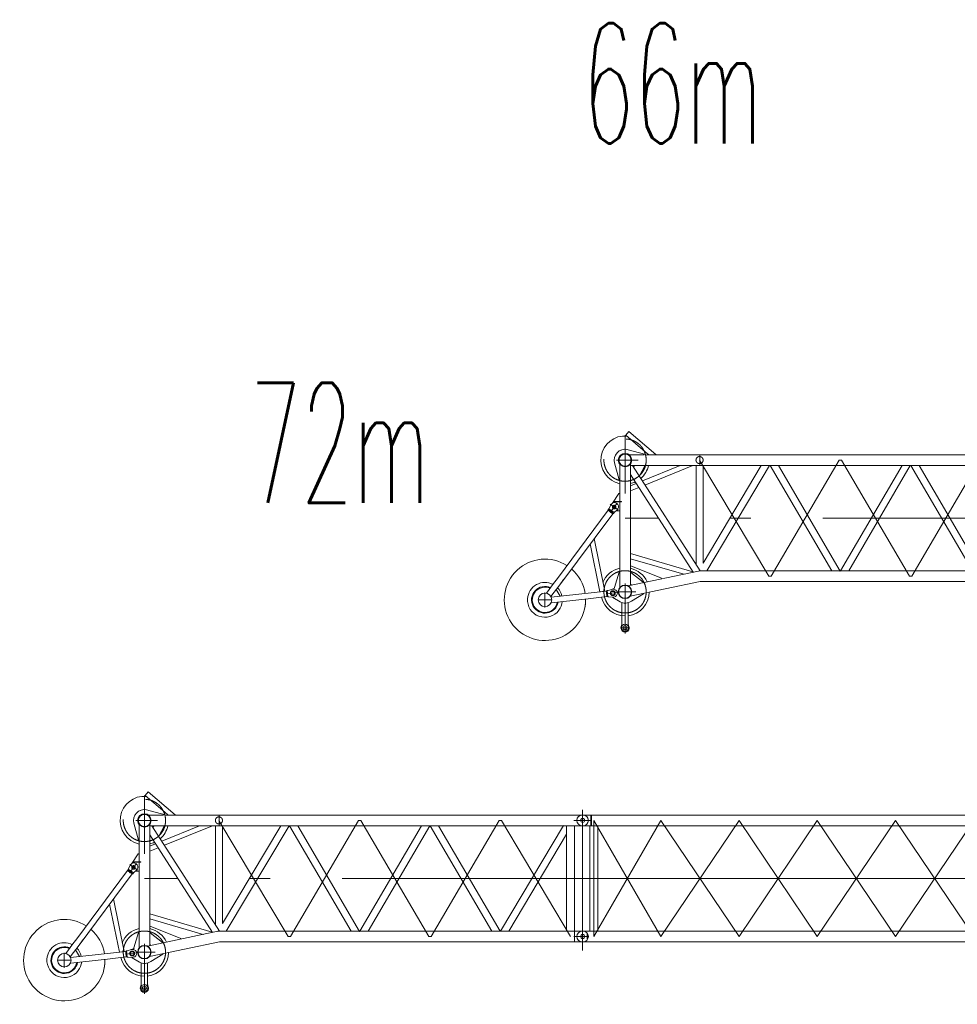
# Model space of a CAD drawing. Extents: x 8365 to 131642, y 1960 to 79602.
# Tile 26 of 121: x 24763 to 36468, y 17899 to 30195. Entities that reach past the tile are written whole.
import ezdxf
from ezdxf.enums import TextEntityAlignment as Align

# ---------------------------------------------------------------- set-up
doc = ezdxf.new("R2010")
doc.units = 0
doc.header["$LTSCALE"] = 100
doc.header["$MEASUREMENT"] = 0
doc.linetypes.add('CENTER', pattern=[50.5, 30, -9, 2.5, -9])
doc.linetypes.add('HIDDEN', pattern=[12.6, 8.4, -4.2])
doc.layers.add('11', color=7, linetype='Continuous')
doc.layers.add('13', color=216, linetype='Continuous')
doc.styles.get("Standard").update_dxf_attribs({"font": 'txt', "bigfont": 'bigfont'})

# ---------------------------------------------------------------- blocks, each defined once
blk = doc.blocks.new('*G71')
at = {"layer": '11', "color": 7, "linetype": 'CENTER', "lineweight": 9}
for p, q in [((32320, 24278), (32320, 25007)), ((37702, 24762), (37708, 24762)), ((37790, 24829), (37790, 23072)), ((37790, 24762), (37790, 24627)), ((37790, 24761), (37790, 24628)), ((34113, 23245), (33251, 24695)), ((34991, 24695), (34144, 23245)), ((35022, 24695), (34991, 24695)), ((35869, 23245), (35022, 24695)), ((36747, 24695), (35900, 23245)), ((36778, 24695), (36747, 24695)), ((37640, 23245), (36778, 24695)), ((37708, 24627), (37697, 24627)), ((37790, 24695), (37719, 24695)), ((37902, 24695), (37790, 24695)), ((32134, 24041), (32222, 24159)), ((32136, 24144), (32232, 24072)), ((37790, 23970), (32320, 23970)), ((34144, 23245), (34113, 23245)), ((35900, 23245), (35869, 23245)), ((37863, 23245), (37679, 23245)), ((37702, 23312), (37708, 23312)), ((37790, 23312), (37790, 23177)), ((37790, 23312), (37790, 23177)), ((32320, 22530), (32320, 23155)), ((37708, 23177), (37697, 23177)), ((31320, 23041), (31320, 23000)), ((31320, 23033), (31320, 23013)), ((31320, 23000), (31320, 22856)), ((32083, 23024), (32229, 23040)), ((32222, 23050), (32456, 23050)), ((31410, 22950), (31230, 22950)), ((31320, 22867), (31320, 22887)), ((32263, 22601), (32377, 22601))]:
    blk.add_line(p, q, dxfattribs=at)
at = {"layer": '11', "color": 7, "linetype": 'Continuous', "lineweight": 9}
for p, q in [((32329, 25007), (32368, 25052)), ((32573, 24799), (32329, 25007)), ((32368, 25052), (32704, 24765)), ((32241, 24797), (32241, 24797)), ((32272, 24815), (32272, 24815)), ((32344, 24829), (32580, 24763)), ((32481, 24762), (32372, 24762)), ((32372, 24762), (32557, 24762)), ((32573, 24799), (32616, 24761)), ((32586, 24762), (33255, 24762)), ((32704, 24765), (32708, 24762)), ((33255, 24629), (33255, 24762)), ((33255, 24762), (37684, 24762)), ((33255, 24762), (33255, 24629)), ((37690, 24762), (37790, 24762)), ((32248, 24450), (32190, 24659)), ((32254, 24644), (32254, 24450)), ((32254, 24644), (32254, 24180)), ((32387, 23132), (32387, 24644)), ((32387, 24515), (32387, 24629)), ((32387, 24629), (32412, 24629)), ((33255, 24629), (32387, 24629)), ((32412, 24629), (33257, 23311)), ((32440, 24629), (32427, 24605)), ((32568, 24629), (32440, 24629)), ((32501, 24500), (32568, 24624)), ((32536, 24436), (33008, 24629)), ((32568, 24624), (32568, 24629)), ((32569, 24384), (33168, 24629)), ((33206, 23391), (33206, 24629)), ((33206, 24629), (33295, 24629)), ((37684, 24629), (33255, 24629)), ((33295, 23407), (34021, 24629)), ((33295, 24629), (33295, 23407)), ((34125, 24629), (33342, 23311)), ((34021, 24629), (34125, 24629)), ((34131, 24629), (34900, 23311)), ((34234, 24629), (34131, 24629)), ((35006, 23306), (34234, 24629)), ((35009, 23311), (35778, 24629)), ((35881, 24629), (35112, 23311)), ((35778, 24629), (35881, 24629)), ((35887, 24629), (35990, 24629)), ((36656, 23311), (35887, 24629)), ((35990, 24629), (36759, 23311)), ((36766, 23311), (37551, 24632)), ((37590, 24629), (37590, 23311)), ((37690, 24627), (37790, 24627)), ((37691, 23312), (37691, 24627)), ((33169, 23296), (32387, 24515)), ((32496, 24497), (32501, 24500)), ((36869, 23311), (37590, 24523)), ((32254, 24450), (32248, 24450)), ((32387, 24375), (32458, 24404)), ((32387, 24310), (32491, 24352)), ((32241, 24276), (32165, 24159)), ((32254, 24276), (32241, 24276)), ((32254, 24180), (32254, 24276)), ((32119, 24088), (32142, 24133)), ((32142, 24133), (32150, 24144)), ((32184, 24174), (32184, 24180)), ((32184, 24180), (32254, 24180)), ((32254, 24174), (32184, 24174)), ((32254, 24180), (32277, 24180)), ((32254, 24174), (32254, 23102)), ((32254, 24063), (32254, 24174)), ((32277, 24174), (32254, 24174)), ((32277, 24180), (32277, 24174)), ((32110, 24068), (31476, 23218)), ((31504, 23138), (32166, 24026)), ((32110, 24068), (32111, 24077)), ((32166, 24026), (32110, 24068)), ((32111, 24077), (32119, 24088)), ((32111, 24077), (32175, 24029)), ((32152, 24053), (32152, 24053)), ((32152, 24051), (32152, 24051)), ((32152, 24048), (32152, 24048)), ((32175, 24029), (32166, 24026)), ((32183, 24040), (32175, 24029)), ((32220, 24075), (32183, 24040)), ((32211, 24067), (32214, 24063)), ((32214, 24063), (32254, 24063)), ((32229, 24086), (32220, 24075)), ((32007, 23051), (31885, 23649)), ((31933, 23714), (32067, 23057)), ((32387, 23527), (33165, 23301)), ((32387, 23464), (33052, 23271)), ((32393, 23376), (32387, 23376)), ((32387, 23376), (32387, 23144)), ((32776, 23220), (32393, 23376)), ((32190, 23102), (32248, 23295)), ((32248, 23295), (32254, 23295)), ((32254, 23295), (32254, 23102)), ((32357, 23126), (33237, 23310)), ((32387, 23144), (32387, 23292)), ((32387, 23292), (32393, 23292)), ((32393, 23292), (32547, 23171)), ((33250, 23311), (34180, 23311)), ((34180, 23311), (33250, 23311)), ((34180, 23311), (37684, 23311)), ((34900, 23311), (35006, 23306)), ((35112, 23311), (35003, 23311)), ((37684, 23311), (37690, 23312)), ((37690, 23312), (37690, 23177)), ((37690, 23312), (37790, 23312)), ((37848, 23211), (37848, 23279)), ((31427, 23152), (31338, 23032)), ((31394, 22990), (31504, 23138)), ((31476, 23218), (31427, 23152)), ((31553, 23204), (31504, 23138)), ((33257, 23178), (32384, 22995)), ((32387, 23144), (32399, 23134)), ((32399, 23134), (32387, 23144)), ((32547, 23171), (32548, 23166)), ((32778, 23214), (32776, 23220)), ((34180, 23178), (33257, 23178)), ((37684, 23178), (34180, 23178)), ((37684, 23178), (37690, 23177)), ((37690, 23177), (37790, 23177)), ((32087, 23059), (31397, 22984)), ((31461, 23080), (31509, 22996)), ((32067, 23057), (32007, 23051)), ((32087, 23059), (32095, 23065)), ((32094, 22990), (32087, 23059)), ((32095, 23065), (32108, 23067)), ((32095, 23065), (32103, 22986)), ((32108, 23067), (32156, 23081)), ((32156, 23081), (32170, 23083)), ((32167, 23082), (32167, 23088)), ((32167, 23088), (32171, 23088)), ((32550, 23025), (32399, 22934)), ((32549, 23030), (32550, 23025)), ((31396, 22913), (31401, 22913)), ((31401, 22913), (31819, 22960)), ((31825, 22960), (32094, 22990)), ((32103, 22986), (32094, 22990)), ((32116, 22987), (32103, 22986)), ((32167, 22984), (32116, 22987)), ((32181, 22985), (32167, 22984)), ((32167, 22978), (32167, 22984)), ((32257, 22925), (32167, 22978)), ((32181, 22974), (32181, 22973)), ((32194, 22989), (32194, 22989)), ((32280, 22916), (32280, 22643)), ((32360, 22643), (32360, 22916)), ((32270, 22606), (32270, 22596)), ((32370, 22596), (32370, 22606))]:
    blk.add_line(p, q, dxfattribs=at)
at = {"layer": '11', "color": 7, "linetype": 'HIDDEN', "lineweight": 9}
for p, q in [((32213, 24695), (32482, 24695)), ((32119, 24088), (32183, 24040)), ((32270, 22606), (32270, 22596)), ((32370, 22596), (32370, 22606))]:
    blk.add_line(p, q, dxfattribs=at)
at = {"layer": '11', "color": 7, "linetype": 'Continuous', "lineweight": 9}
blk.add_lwpolyline([(31376, 23084), (31377, 23084)], dxfattribs=at)
at = {"layer": '11', "color": 7, "linetype": 'HIDDEN', "lineweight": 9}
for centre, radius in [((32320, 24695), 264), ((33250, 24695), 44.5), ((32184, 24108), 22.5)]:
    blk.add_circle(centre, radius, dxfattribs=at)
at = {"layer": '11', "color": 7, "linetype": 'Continuous', "lineweight": 9}
for centre, radius in [((32320, 24695), 84.3), ((32320, 24695), 76), ((37790, 24695), 25.5), ((32184, 24108), 17.1), ((37790, 23245), 25.5), ((32320, 23050), 84), ((32320, 23050), 80), ((31320, 22950), 84.1), ((32167, 23033), 30), ((32167, 23033), 22.5), ((32167, 23033), 22.5), ((32320, 22601), 45), ((32320, 22601), 26)]:
    blk.add_circle(centre, radius, dxfattribs=at)
at = {"layer": '11', "color": 7, "linetype": 'CENTER', "lineweight": 9}
blk.add_circle((32320, 23050), 264, dxfattribs=at)
at = {"layer": '11', "color": 7, "linetype": 'Continuous', "lineweight": 9}
for centre, radius, start, end in [((32320, 24695), 302, 85.1691, 171.5717), ((32320, 24695), 302, 171.5731, -102.7424), ((32320, 24695), 135, 78.7705, -164.4553), ((37795, 24695), 67.5, 0, 90), ((32320, 24695), 301, -49.4625, -12.7161), ((37795, 24695), 67.5, -90, 0), ((32320, 24695), 301, -77.2596, -65.1908), ((32189, 24115), 49, -36.711, 143.288), ((31320, 22950), 508, 57.2405, 1.1918), ((31320, 22950), 508, 9.0935, 49.3381), ((32320, 23050), 302, 102.7397, 157.0671), ((32320, 23050), 302, 24.5846, 77.257), ((33250, 23245), 66.3, 90, 101.8779), ((33250, 23245), 66.4, 90, 101.8555), ((37795, 23245), 67.5, 0, 90), ((37795, 23245), 67.5, -90, 0), ((31320, 22950), 218, 62.5375, 176.3495), ((31320, 22950), 167, 65.4024, -150.5555), ((31320, 22950), 158, 66.0663, -150.5556), ((31320, 22950), 218, 12.8731, 44.0409), ((32176, 23034), 49, -83.7358, 96.262), ((32171, 23108), 20, -90, -16.8074), ((32320, 23050), 301, -82.3808, -1.0263), ((31320, 22950), 218, 176.3495, -36.7462), ((31320, 22950), 167, -150.5558, -9.3653), ((31320, 22950), 158, -150.5572, -10.2319), ((31320, 22950), 218, -36.7456, -5.6433), ((31320, 22950), 508, -12.0368, 1.19), ((32320, 23050), 301, -167.0294, -89.9997), ((32320, 23050), 140, -116.7166, -55.7048), ((32320, 22606), 50, 150.0579, 179.9992), ((32255, 22643), 25, -29.8975, -0.0008), ((32385, 22643), 24.9, 180, -150.0785), ((32320, 22606), 50, 0, 29.8832), ((32320, 22596), 50, 180, 0)]:
    blk.add_arc(centre, radius, start, end, dxfattribs=at)
at = {"layer": '11', "color": 7, "linetype": 'HIDDEN', "lineweight": 9}
for centre, radius, start, end in [((32255, 22643), 25, -29.8957, -0.0008), ((32385, 22643), 24.9, 180, -150.082)]:
    blk.add_arc(centre, radius, start, end, dxfattribs=at)
blk = doc.blocks.new('*G72')
at = {"layer": '11', "color": 7, "linetype": 'Continuous', "lineweight": 9}
for p, q in [((26329, 20507), (26368, 20552)), ((26368, 20552), (26704, 20265)), ((26573, 20299), (26329, 20507)), ((26241, 20297), (26241, 20297)), ((26272, 20315), (26272, 20315)), ((26344, 20329), (26580, 20263)), ((26573, 20299), (26616, 20261)), ((26481, 20262), (26372, 20262)), ((26372, 20262), (26557, 20262)), ((26586, 20262), (27255, 20262)), ((26704, 20265), (26708, 20262)), ((27255, 20129), (27255, 20262)), ((27255, 20262), (31684, 20262)), ((27255, 20262), (27255, 20129)), ((31690, 20262), (31790, 20262)), ((26248, 19950), (26190, 20159)), ((26254, 20144), (26254, 19950)), ((26254, 20144), (26254, 19680)), ((26387, 18632), (26387, 20144)), ((26387, 20015), (26387, 20129)), ((26387, 20129), (26412, 20129)), ((27255, 20129), (26387, 20129)), ((26412, 20129), (27257, 18811)), ((26440, 20129), (26427, 20105)), ((26568, 20129), (26440, 20129)), ((26501, 20000), (26568, 20124)), ((26536, 19936), (27008, 20129)), ((26568, 20124), (26568, 20129)), ((26569, 19884), (27168, 20129)), ((27206, 18891), (27206, 20129)), ((27206, 20129), (27295, 20129)), ((31684, 20129), (27255, 20129)), ((27295, 18907), (28021, 20129)), ((27295, 20129), (27295, 18907)), ((28125, 20129), (27342, 18811)), ((28021, 20129), (28125, 20129)), ((28131, 20129), (28900, 18811)), ((28234, 20129), (28131, 20129)), ((29006, 18806), (28234, 20129)), ((29009, 18811), (29778, 20129)), ((29881, 20129), (29112, 18811)), ((29778, 20129), (29881, 20129)), ((29887, 20129), (29990, 20129)), ((30656, 18811), (29887, 20129)), ((29990, 20129), (30759, 18811)), ((30766, 18811), (31551, 20132)), ((31590, 20129), (31590, 18811)), ((31690, 20127), (31790, 20127)), ((31691, 18812), (31691, 20127)), ((26254, 19950), (26248, 19950)), ((27169, 18796), (26387, 20015)), ((26496, 19997), (26501, 20000)), ((30869, 18811), (31590, 20023)), ((26387, 19875), (26458, 19904)), ((26387, 19810), (26491, 19852)), ((26241, 19776), (26165, 19659)), ((26184, 19674), (26184, 19680)), ((26184, 19680), (26254, 19680)), ((26254, 19776), (26241, 19776)), ((26254, 19680), (26254, 19776)), ((26254, 19680), (26277, 19680)), ((26277, 19680), (26277, 19674)), ((26110, 19568), (25476, 18718)), ((26110, 19568), (26111, 19577)), ((26166, 19526), (26110, 19568)), ((26111, 19577), (26119, 19588)), ((26111, 19577), (26175, 19529)), ((26119, 19588), (26142, 19633)), ((26142, 19633), (26150, 19644)), ((26152, 19553), (26152, 19553)), ((26220, 19575), (26183, 19540)), ((26254, 19674), (26184, 19674)), ((26211, 19567), (26214, 19563)), ((26214, 19563), (26254, 19563)), ((26229, 19586), (26220, 19575)), ((26254, 19674), (26254, 18602)), ((26254, 19563), (26254, 19674)), ((26277, 19674), (26254, 19674)), ((25504, 18638), (26166, 19526)), ((26152, 19551), (26152, 19551)), ((26152, 19548), (26152, 19548)), ((26175, 19529), (26166, 19526)), ((26183, 19540), (26175, 19529)), ((25933, 19214), (26067, 18557)), ((26007, 18551), (25885, 19149)), ((26387, 19027), (27165, 18801)), ((26387, 18964), (27052, 18771)), ((26393, 18876), (26387, 18876)), ((26387, 18876), (26387, 18644)), ((26776, 18720), (26393, 18876)), ((25476, 18718), (25427, 18652)), ((25553, 18704), (25504, 18638)), ((26190, 18602), (26248, 18795)), ((26248, 18795), (26254, 18795)), ((26254, 18795), (26254, 18602)), ((26357, 18626), (27237, 18810)), ((26387, 18644), (26387, 18792)), ((26387, 18792), (26393, 18792)), ((26393, 18792), (26547, 18671)), ((26778, 18714), (26776, 18720)), ((27250, 18811), (28180, 18811)), ((28180, 18811), (27250, 18811)), ((28180, 18811), (31684, 18811)), ((28900, 18811), (29006, 18806)), ((29112, 18811), (29003, 18811)), ((31684, 18811), (31690, 18812)), ((31690, 18812), (31690, 18677)), ((31690, 18812), (31790, 18812)), ((31848, 18711), (31848, 18779)), ((25427, 18652), (25338, 18532)), ((25394, 18490), (25504, 18638)), ((25461, 18580), (25509, 18496)), ((26108, 18567), (26156, 18581)), ((26156, 18581), (26170, 18583)), ((26167, 18582), (26167, 18588)), ((26167, 18588), (26171, 18588)), ((27257, 18678), (26384, 18495)), ((26387, 18644), (26399, 18634)), ((26399, 18634), (26387, 18644)), ((26547, 18671), (26548, 18666)), ((28180, 18678), (27257, 18678)), ((31684, 18678), (28180, 18678)), ((31684, 18678), (31690, 18677)), ((31690, 18677), (31790, 18677)), ((26087, 18559), (25397, 18484)), ((25401, 18413), (25819, 18460)), ((25825, 18460), (26094, 18490)), ((26067, 18557), (26007, 18551)), ((26087, 18559), (26095, 18565)), ((26094, 18490), (26087, 18559)), ((26103, 18486), (26094, 18490)), ((26095, 18565), (26108, 18567)), ((26095, 18565), (26103, 18486)), ((26116, 18487), (26103, 18486)), ((26167, 18484), (26116, 18487)), ((26181, 18485), (26167, 18484)), ((26167, 18478), (26167, 18484)), ((26257, 18425), (26167, 18478)), ((26181, 18474), (26181, 18473)), ((26194, 18489), (26194, 18489)), ((26550, 18525), (26399, 18434)), ((26549, 18530), (26550, 18525)), ((25396, 18413), (25401, 18413)), ((26280, 18416), (26280, 18143)), ((26360, 18143), (26360, 18416)), ((26270, 18106), (26270, 18096)), ((26370, 18096), (26370, 18106))]:
    blk.add_line(p, q, dxfattribs=at)
at = {"layer": '11', "color": 7, "linetype": 'CENTER', "lineweight": 9}
for p, q in [((26320, 19778), (26320, 20507)), ((31790, 20329), (31790, 18572)), ((28113, 18745), (27251, 20195)), ((28991, 20195), (28144, 18745)), ((29022, 20195), (28991, 20195)), ((29869, 18745), (29022, 20195)), ((30747, 20195), (29900, 18745)), ((30778, 20195), (30747, 20195)), ((31640, 18745), (30778, 20195)), ((31702, 20262), (31708, 20262)), ((31790, 20195), (31719, 20195)), ((31790, 20262), (31790, 20127)), ((31790, 20261), (31790, 20128)), ((31902, 20195), (31790, 20195)), ((31708, 20127), (31697, 20127)), ((26134, 19541), (26222, 19659)), ((26136, 19644), (26232, 19572)), ((31790, 19470), (26320, 19470)), ((28144, 18745), (28113, 18745)), ((29900, 18745), (29869, 18745)), ((31863, 18745), (31679, 18745)), ((31702, 18812), (31708, 18812)), ((31790, 18812), (31790, 18677)), ((31790, 18812), (31790, 18677)), ((26320, 18030), (26320, 18655)), ((31708, 18677), (31697, 18677)), ((25410, 18450), (25230, 18450)), ((25320, 18541), (25320, 18500)), ((25320, 18533), (25320, 18513)), ((25320, 18500), (25320, 18356)), ((26083, 18524), (26229, 18540)), ((26222, 18550), (26456, 18550)), ((25320, 18367), (25320, 18387)), ((26263, 18101), (26377, 18101))]:
    blk.add_line(p, q, dxfattribs=at)
at = {"layer": '11', "color": 7, "linetype": 'HIDDEN', "lineweight": 9}
for p, q in [((26213, 20195), (26482, 20195)), ((26119, 19588), (26183, 19540)), ((26270, 18106), (26270, 18096)), ((26370, 18096), (26370, 18106))]:
    blk.add_line(p, q, dxfattribs=at)
at = {"layer": '11', "color": 7, "linetype": 'Continuous', "lineweight": 9}
blk.add_lwpolyline([(25376, 18584), (25377, 18584)], dxfattribs=at)
at = {"layer": '11', "color": 7, "linetype": 'HIDDEN', "lineweight": 9}
for centre, radius in [((26320, 20195), 264), ((27250, 20195), 44.5), ((26184, 19608), 22.5)]:
    blk.add_circle(centre, radius, dxfattribs=at)
at = {"layer": '11', "color": 7, "linetype": 'Continuous', "lineweight": 9}
for centre, radius in [((26320, 20195), 84.3), ((26320, 20195), 76), ((31790, 20195), 25.5), ((26184, 19608), 17.1), ((31790, 18745), 25.5), ((26320, 18550), 84), ((26320, 18550), 80), ((25320, 18450), 84.1), ((26167, 18533), 30), ((26167, 18533), 22.5), ((26167, 18533), 22.5), ((26320, 18101), 45), ((26320, 18101), 26)]:
    blk.add_circle(centre, radius, dxfattribs=at)
at = {"layer": '11', "color": 7, "linetype": 'CENTER', "lineweight": 9}
blk.add_circle((26320, 18550), 264, dxfattribs=at)
at = {"layer": '11', "color": 7, "linetype": 'Continuous', "lineweight": 9}
for centre, radius, start, end in [((26320, 20195), 302, 85.1691, 171.5717), ((26320, 20195), 135, 78.7705, -164.4553), ((26320, 20195), 302, 171.5731, -102.7424), ((31795, 20195), 67.5, 0, 90), ((31795, 20195), 67.5, -90, 0), ((26320, 20195), 301, -49.4625, -12.7161), ((26320, 20195), 301, -77.2596, -65.1908), ((26189, 19615), 49, -36.711, 143.288), ((25320, 18450), 508, 57.2405, 1.1918), ((25320, 18450), 508, 9.0935, 49.3381), ((26320, 18550), 302, 102.7397, 157.0671), ((26320, 18550), 302, 24.5846, 77.257), ((27250, 18745), 66.3, 90, 101.8779), ((27250, 18745), 66.4, 90, 101.8555), ((31795, 18745), 67.5, 0, 90), ((31795, 18745), 67.5, -90, 0), ((25320, 18450), 218, 62.5375, 176.3495), ((25320, 18450), 167, 65.4024, -150.5555), ((25320, 18450), 158, 66.0663, -150.5556), ((25320, 18450), 218, 12.8731, 44.0409), ((26176, 18534), 49, -83.7358, 96.262), ((26171, 18608), 20, -90, -16.8074), ((25320, 18450), 218, 176.3495, -36.7462), ((25320, 18450), 508, -12.0368, 1.19), ((26320, 18550), 301, -167.0294, -89.9997), ((26320, 18550), 301, -82.3808, -1.0263), ((25320, 18450), 167, -150.5558, -9.3653), ((25320, 18450), 158, -150.5572, -10.2319), ((25320, 18450), 218, -36.7456, -5.6433), ((26320, 18550), 140, -116.7166, -55.7048), ((26320, 18106), 50, 150.0579, 179.9992), ((26320, 18096), 50, 180, 0), ((26255, 18143), 25, -29.8975, -0.0008), ((26385, 18143), 24.9, 180, -150.0785), ((26320, 18106), 50, 0, 29.8832)]:
    blk.add_arc(centre, radius, start, end, dxfattribs=at)
at = {"layer": '11', "color": 7, "linetype": 'HIDDEN', "lineweight": 9}
for centre, radius, start, end in [((26255, 18143), 25, -29.8957, -0.0008), ((26385, 18143), 24.9, 180, -150.082)]:
    blk.add_arc(centre, radius, start, end, dxfattribs=at)
blk = doc.blocks.new('*G78')
at = {"layer": '11', "color": 7, "linetype": 'CENTER', "lineweight": 9}
for p, q in [((31863, 20195), (31679, 20195)), ((31790, 20195), (31719, 20195)), ((31790, 20262), (31790, 20127)), ((31790, 20261), (31790, 20128)), ((31902, 20195), (31790, 20195)), ((32767, 20195), (31930, 18745)), ((32767, 18745), (31930, 20195)), ((31930, 20195), (31930, 18745)), ((33744, 18745), (32767, 20195)), ((33744, 20195), (32767, 18745)), ((34720, 20195), (33744, 18745)), ((34720, 18745), (33744, 20195)), ((35697, 18745), (34720, 20195)), ((35697, 20195), (34720, 18745)), ((36674, 20195), (35697, 18745)), ((36674, 18745), (35697, 20195)), ((37650, 18745), (36674, 20195)), ((37650, 20195), (36674, 18745)), ((37863, 20195), (37679, 20195)), ((37702, 20262), (37708, 20262)), ((37790, 20262), (37790, 20127)), ((37790, 20261), (37790, 20128)), ((37708, 20127), (37697, 20127)), ((37790, 19470), (31790, 19470)), ((31790, 19470), (37790, 19470)), ((31679, 18745), (31790, 18745)), ((31790, 18812), (31790, 18677)), ((31790, 18811), (31790, 18678)), ((31790, 18745), (31862, 18745)), ((37790, 18812), (37790, 18677)), ((37790, 18811), (37790, 18678)), ((31873, 18677), (31884, 18677))]:
    blk.add_line(p, q, dxfattribs=at)
at = {"layer": '11', "color": 7, "linetype": 'Continuous', "lineweight": 9}
for p, q in [((31785, 20262), (31790, 20262)), ((31795, 20262), (31790, 20262)), ((31790, 20262), (31891, 20262)), ((31879, 20262), (31873, 20262)), ((31891, 20262), (31891, 20254)), ((31891, 20262), (31891, 20127)), ((31901, 20261), (31891, 20262)), ((32907, 20261), (31901, 20261)), ((31901, 20261), (31901, 20128)), ((32767, 20261), (31901, 20261)), ((32767, 20261), (33744, 20261)), ((32907, 20261), (33884, 20261)), ((34720, 20261), (33744, 20261)), ((34720, 20261), (35697, 20261)), ((36674, 20261), (35697, 20261)), ((36674, 20261), (37679, 20261)), ((37690, 20262), (37679, 20261)), ((37790, 20262), (37690, 20262)), ((31790, 20127), (31785, 20127)), ((31790, 20127), (31795, 20127)), ((31894, 20127), (31790, 20127)), ((31879, 20127), (31873, 20127)), ((31880, 18811), (31880, 20128)), ((31880, 20128), (31981, 20128)), ((31901, 20128), (31880, 20128)), ((31901, 20128), (32767, 20128)), ((31981, 20128), (31981, 18811)), ((31981, 20128), (32907, 20128)), ((33744, 20128), (32767, 20128)), ((33884, 20128), (32907, 20128)), ((33744, 20128), (34720, 20128)), ((35697, 20128), (34720, 20128)), ((35697, 20128), (36674, 20128)), ((37600, 20128), (36674, 20128)), ((37701, 20128), (37600, 20128)), ((37600, 20128), (37600, 18811)), ((37679, 20128), (37701, 20128)), ((37687, 20127), (37790, 20127)), ((37701, 18811), (37701, 20128)), ((31785, 18812), (31790, 18812)), ((31880, 18812), (31790, 18812)), ((31901, 18811), (31880, 18811)), ((31981, 18811), (31880, 18811)), ((32767, 18811), (31901, 18811)), ((31981, 18811), (32907, 18811)), ((32767, 18811), (33744, 18811)), ((34720, 18811), (33744, 18811)), ((34720, 18811), (35697, 18811)), ((36674, 18811), (35697, 18811)), ((37600, 18811), (36674, 18811)), ((37600, 18811), (37701, 18811)), ((37679, 18811), (37701, 18811)), ((37790, 18812), (37690, 18812)), ((37702, 18812), (37708, 18812)), ((37785, 18812), (37790, 18812)), ((37795, 18812), (37790, 18812)), ((31790, 18677), (31785, 18677)), ((31790, 18677), (31795, 18677)), ((31901, 18677), (31790, 18677)), ((32907, 18678), (31901, 18678)), ((31901, 18678), (32767, 18678)), ((33744, 18678), (32767, 18678)), ((33744, 18678), (34720, 18678)), ((35697, 18678), (34720, 18678)), ((35697, 18678), (36674, 18678)), ((36674, 18678), (37679, 18678)), ((37679, 18678), (37687, 18677)), ((37687, 18677), (37790, 18677)), ((37702, 18677), (37708, 18677))]:
    blk.add_line(p, q, dxfattribs=at)
for centre, radius in [((31790, 20195), 25), ((31790, 20195), 25), ((37790, 20195), 25), ((37790, 18745), 25.5)]:
    blk.add_circle(centre, radius, dxfattribs=at)
for centre, start, end in [((31785, 20195), 90, 180), ((31785, 20195), 180, -90), ((31795, 20195), 82.4285, 90.0021), ((37785, 20195), 90, 180), ((37785, 20195), 180, -90), ((37795, 20195), 0, 90), ((37795, 20195), -90, 0), ((31785, 18745), 90, 180), ((31785, 18745), 180, -90), ((31785, 18745), 90, 97.5755), ((37785, 18745), 90, 180), ((37785, 18745), 180, -90), ((37785, 18745), 90, 97.5755), ((37795, 18745), 0, 90), ((37795, 18745), -90, 0), ((31785, 18745), -97.5741, -89.9979)]:
    blk.add_arc(centre, 67.5, start, end, dxfattribs=at)

msp = doc.modelspace()

# ---------------------------------------------------------------- block references
at = {"color": 7, "linetype": 'Continuous', "lineweight": 9}
for name in ['*G71', '*G72', '*G78']:
    msp.add_blockref(name, (0, 0), dxfattribs=at)

# ---------------------------------------------------------------- texts
at = {"layer": '13', "color": 216, "linetype": 'Continuous', "lineweight": 9, "width": 0.5}
for s, p in [('66m', (31790.3268, 28200)), ('72m', (27635.10512, 23710.15872))]:
    msp.add_text(s, height=1500, dxfattribs=at).set_placement(p, align=Align.BOTTOM_LEFT)

doc.saveas('drawing.dxf')
